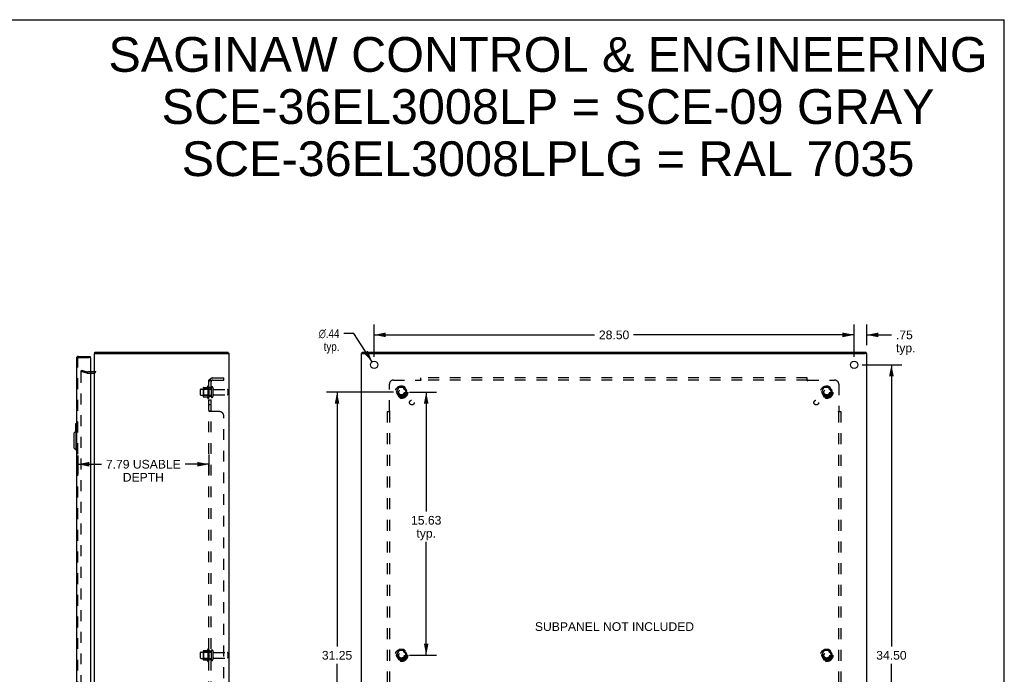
# Model space of a CAD drawing. Header units: inches. Extents: x 0 to 117, y 0 to 76.
# Tile 5 of 5: x 58 to 117, y 37 to 76. Entities that reach past the tile are written whole.
import ezdxf

# ---------------------------------------------------------------- set-up
doc = ezdxf.new("R2010")
doc.units = ezdxf.units.IN
doc.header["$LTSCALE"] = 6.431217
doc.header["$MEASUREMENT"] = 0
doc.linetypes.add('HIDDEN', pattern=[0.2, 0.1, -0.1])
doc.layers.get('0').update_dxf_attribs({"linetype": 'CONTINUOUS'})
for name, color, linetype in [('DEFAULT_2', 8, 'HIDDEN'), ('DIMENSIONS', 7, 'CONTINUOUS'), ('DOOR_ASSEMBLY', 7, 'CONTINUOUS'), ('SUBPANEL', 7, 'CONTINUOUS')]:
    doc.layers.add(name, color=color, linetype=linetype)
doc.styles.get("Standard").update_dxf_attribs({"font": 'arial.ttf'})
doc.styles.add('TEXTSTYLE_1', font='gdt', dxfattribs={"width": 0.8})
doc.dimstyles.new('DIMSTYLE_1', dxfattribs={"dimtxt": 0.515873, "dimasz": 0.687831, "dimexe": 0.09, "dimexo": 0.07, "dimgap": 0.0375, "dimtad": 0, "dimtih": 1, "dimtoh": 1, "dimzin": 4, "dimdsep": 46, "dimtxsty": 'Standard', "dimblk": '_FILLED', "dimblk1": '_FILLED', "dimblk2": '_FILLED', "dimcen": 0.09, "dimadec": 3, "dimazin": 1, "dimtfac": 1, "dimtdec": 3, "dimtofl": 0, "dimtmove": 0, "dimatfit": 3, "dimldrblk": '_FILLED', "dimfxl": 0, "dimtolj": 1, "dimtzin": 4, "dimarcsym": 0})
doc.dimstyles.new('DIMSTYLE_2', dxfattribs={"dimtxt": 0.515873, "dimasz": 0.687831, "dimexe": 0.09, "dimexo": 0.07, "dimgap": 0.09, "dimtad": 0, "dimtih": 1, "dimtoh": 1, "dimzin": 4, "dimdsep": 46, "dimtxsty": 'Standard', "dimblk": '_FILLED', "dimblk1": '_FILLED', "dimblk2": '_FILLED', "dimcen": 0.09, "dimadec": 3, "dimazin": 1, "dimtfac": 1, "dimtdec": 3, "dimtofl": 0, "dimtmove": 0, "dimatfit": 1, "dimldrblk": '_FILLED', "dimfxl": 0, "dimtolj": 1, "dimtzin": 4, "dimarcsym": 0})

# ---------------------------------------------------------------- blocks, each defined once
blk = doc.blocks.new('_FILLED')
at = {"color": 0, "linetype": 'ByBlock'}
blk.add_solid([(0, 0), (-1, 0.2), (-1, -0.2)], dxfattribs=at)
blk = doc.blocks.new('*D6')
at = {"layer": 'DIMENSIONS', "color": 2, "linetype": 'Continuous'}
for p, q in [((61.911, 49.79), (61.911, 48.645)), ((69.704, 49.845), (69.704, 48.645)), ((61.911, 49.264), (63.33, 49.264)), ((69.704, 49.264), (68.285, 49.264))]:
    blk.add_line(p, q, dxfattribs=at)
at = {"layer": 'DIMENSIONS', "color": 2, "linetype": 'Continuous', "xscale": 0.6878306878, "yscale": 0.6878306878, "zscale": 0.6878306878, "rotation": 180}
blk.add_blockref('_FILLED', (61.911, 49.264), dxfattribs=at)
at = {"layer": 'DIMENSIONS', "color": 2, "linetype": 'Continuous', "xscale": 0.6878306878, "yscale": 0.6878306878, "zscale": 0.6878306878}
blk.add_blockref('_FILLED', (69.704, 49.264), dxfattribs=at)
at = {"layer": 'DIMENSIONS', "color": 2, "linetype": 'Continuous', "insert": (65.808, 49.522), "char_height": 0.51587, "width": 4.43958, "attachment_point": 2, "line_spacing_factor": 0.9}
blk.add_mtext('7.79 USABLE\\PDEPTH', dxfattribs=at)
blk = doc.blocks.new('*D7')
at = {"layer": 'DIMENSIONS', "color": 2, "linetype": 'Continuous'}
for p, q in [((108.011, 55.65), (108.011, 57.564)), ((108.761, 56.325), (108.761, 57.564)), ((108.011, 56.945), (106.635, 56.945)), ((108.761, 56.945), (110.238, 56.945))]:
    blk.add_line(p, q, dxfattribs=at)
at = {"layer": 'DIMENSIONS', "color": 2, "linetype": 'Continuous', "xscale": 0.6878306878, "yscale": 0.6878306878, "zscale": 0.6878306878}
blk.add_blockref('_FILLED', (108.011, 56.945), dxfattribs=at)
at = {"layer": 'DIMENSIONS', "color": 2, "linetype": 'Continuous', "xscale": 0.6878306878, "yscale": 0.6878306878, "zscale": 0.6878306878, "rotation": 180}
blk.add_blockref('_FILLED', (108.761, 56.945), dxfattribs=at)
at = {"layer": 'DIMENSIONS', "color": 2, "linetype": 'Continuous', "insert": (110.496, 57.203), "char_height": 0.5159, "width": 1.16023, "attachment_point": 1, "line_spacing_factor": 0.9}
blk.add_mtext('.75\\Ptyp.', dxfattribs=at)
blk = doc.blocks.new('*D9')
at = {"layer": 'DIMENSIONS', "color": 2, "linetype": 'Continuous'}
for p, q in [((79.511, 55.65), (79.511, 57.564)), ((108.011, 55.65), (108.011, 57.564)), ((79.511, 56.945), (92.602, 56.945)), ((108.011, 56.945), (94.92, 56.945))]:
    blk.add_line(p, q, dxfattribs=at)
at = {"layer": 'DIMENSIONS', "color": 2, "linetype": 'Continuous', "xscale": 0.6878306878, "yscale": 0.6878306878, "zscale": 0.6878306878, "rotation": 180}
blk.add_blockref('_FILLED', (79.511, 56.945), dxfattribs=at)
at = {"layer": 'DIMENSIONS', "color": 2, "linetype": 'Continuous', "xscale": 0.6878306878, "yscale": 0.6878306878, "zscale": 0.6878306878}
blk.add_blockref('_FILLED', (108.011, 56.945), dxfattribs=at)
at = {"layer": 'DIMENSIONS', "color": 2, "linetype": 'Continuous', "insert": (93.761, 57.203), "char_height": 0.5159, "width": 1.80268, "attachment_point": 2, "line_spacing_factor": 0.9}
blk.add_mtext('28.50', dxfattribs=at)
blk = doc.blocks.new('*D10')
at = {"layer": 'DIMENSIONS', "color": 2, "linetype": 'Continuous'}
for p, q in [((108.493, 55.168), (110.848, 55.168)), ((110.229, 55.168), (110.229, 38.434)), ((110.229, 20.668), (110.229, 37.403)), ((108.493, 20.668), (110.848, 20.668))]:
    blk.add_line(p, q, dxfattribs=at)
at = {"layer": 'DIMENSIONS', "color": 2, "linetype": 'Continuous', "xscale": 0.6878306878, "yscale": 0.6878306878, "zscale": 0.6878306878}
for p, rotation in [((110.229, 55.168), 90), ((110.229, 20.668), 270)]:
    blk.add_blockref('_FILLED', p, dxfattribs=dict(at, rotation=rotation))
at = {"layer": 'DIMENSIONS', "color": 2, "linetype": 'Continuous', "insert": (110.229, 38.176), "char_height": 0.5159, "width": 1.80268, "attachment_point": 2, "line_spacing_factor": 0.9}
blk.add_mtext('34.50', dxfattribs=at)
blk = doc.blocks.new('*D11')
at = {"layer": 'DIMENSIONS', "color": 2, "linetype": 'Continuous'}
for p, q in [((78.309, 57.026), (77.707, 57.026)), ((79.392, 55.352), (78.309, 57.026))]:
    blk.add_line(p, q, dxfattribs=at)
at = {"layer": 'DIMENSIONS', "color": 2, "linetype": 'Continuous', "xscale": 0.6878306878, "yscale": 0.6878306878, "zscale": 0.6878306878, "rotation": 302.9103825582}
blk.add_blockref('_FILLED', (79.392, 55.352), dxfattribs=at)
at = {"layer": 'DIMENSIONS', "color": 2, "linetype": 'Continuous', "insert": (77.449, 57.283), "char_height": 0.51587, "width": 1.68889, "attachment_point": 3, "line_spacing_factor": 0.9, "style": 'TEXTSTYLE_1'}
blk.add_mtext('{\\fgdt;n}\\fArial;.44\\Ptyp.', dxfattribs=at)
blk = doc.blocks.new('*D12')
at = {"layer": 'DIMENSIONS', "color": 2, "linetype": 'Continuous'}
for p, q in [((81.618, 53.543), (83.223, 53.543)), ((82.604, 53.543), (82.604, 46.452)), ((82.604, 37.918), (82.604, 44.647)), ((81.618, 37.918), (83.223, 37.918))]:
    blk.add_line(p, q, dxfattribs=at)
at = {"layer": 'DIMENSIONS', "color": 2, "linetype": 'Continuous', "xscale": 0.6878306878, "yscale": 0.6878306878, "zscale": 0.6878306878}
for p, rotation in [((82.604, 53.543), 90), ((82.604, 37.918), 270)]:
    blk.add_blockref('_FILLED', p, dxfattribs=dict(at, rotation=rotation))
at = {"layer": 'DIMENSIONS', "color": 2, "linetype": 'Continuous', "insert": (82.604, 46.194), "char_height": 0.5159, "width": 1.80268, "attachment_point": 2, "line_spacing_factor": 0.9}
blk.add_mtext('15.63\\Ptyp.', dxfattribs=at)
blk = doc.blocks.new('*D13')
at = {"layer": 'DIMENSIONS', "color": 2, "linetype": 'Continuous'}
for p, q in [((80.655, 53.543), (76.69, 53.543)), ((77.309, 53.543), (77.309, 38.434)), ((77.309, 22.293), (77.309, 37.403)), ((80.655, 22.293), (76.69, 22.293))]:
    blk.add_line(p, q, dxfattribs=at)
at = {"layer": 'DIMENSIONS', "color": 2, "linetype": 'Continuous', "xscale": 0.6878306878, "yscale": 0.6878306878, "zscale": 0.6878306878}
for p, rotation in [((77.309, 53.543), 90), ((77.309, 22.293), 270)]:
    blk.add_blockref('_FILLED', p, dxfattribs=dict(at, rotation=rotation))
at = {"layer": 'DIMENSIONS', "color": 2, "linetype": 'Continuous', "insert": (77.309, 38.176), "char_height": 0.5159, "width": 1.80268, "attachment_point": 2, "line_spacing_factor": 0.9}
blk.add_mtext('31.25', dxfattribs=at)

msp = doc.modelspace()

# ---------------------------------------------------------------- linework, layer by layer
at = {"color": 7, "linetype": 'Continuous'}
for p, q in [((0, 75.661), (116.931, 75.661)), ((116.931, 0), (116.931, 75.661)), ((62.904, 55.843), (63.016, 55.843)), ((62.927, 55.843), (62.927, 55.918)), ((70.902, 55.843), (70.802, 55.843)), ((70.851, 55.843), (70.851, 55.918)), ((78.764, 55.843), (78.869, 55.843)), ((78.794, 55.843), (78.794, 55.918)), ((108.759, 55.843), (108.658, 55.843)), ((108.728, 55.843), (108.728, 55.918))]:
    msp.add_line(p, q, dxfattribs=at)
at = {"color": 3, "linetype": 'Continuous'}
for p, q in [((62.904, 19.993), (62.904, 55.843)), ((62.927, 55.918), (70.851, 55.918)), ((63.016, 55.843), (70.794, 55.843)), ((70.902, 55.843), (70.904, 55.843)), ((70.904, 19.993), (70.904, 55.843)), ((78.761, 19.993), (78.761, 55.843)), ((78.761, 55.843), (78.764, 55.843)), ((78.794, 55.918), (108.728, 55.918)), ((78.871, 55.843), (108.651, 55.843)), ((108.759, 55.843), (108.761, 55.843)), ((108.761, 19.993), (108.761, 55.843)), ((62.862, 54.743), (62.661, 54.743))]:
    msp.add_line(p, q, dxfattribs=at)
for points in [[(70.794, 55.843), (70.803, 55.842), (70.811, 55.84), (70.82, 55.839), (70.828, 55.838), (70.836, 55.837), (70.844, 55.836), (70.851, 55.836), (70.858, 55.835), (70.864, 55.835)], [(70.864, 55.835), (70.87, 55.835), (70.876, 55.836), (70.881, 55.836), (70.886, 55.837), (70.89, 55.838), (70.894, 55.839), (70.897, 55.84), (70.9, 55.842), (70.902, 55.843)]]:
    msp.add_lwpolyline(points, dxfattribs=at)
at = {"color": 7, "linetype": 'Continuous'}
msp.add_lwpolyline([(70.824, 55.838), (70.824, 55.838), (70.826, 55.84), (70.827, 55.841), (70.828, 55.843)], dxfattribs=at)
at = {"color": 3, "linetype": 'Continuous'}
for centre in [(79.511, 55.168), (108.011, 55.168)]:
    msp.add_circle(centre, 0.219, dxfattribs=at)
for centre, radius, start, end in [((63.021, 55.801), 0.117, 143.4827, 158.95785), ((62.862, 54.785), 0.042, 270, 360)]:
    msp.add_arc(centre, radius, start, end, dxfattribs=at)
at = {"layer": 'DEFAULT_2', "color": 8, "linetype": 'HIDDEN'}
for p, q in [((62.111, 54.848), (62.091, 54.775)), ((62.478, 54.672), (62.091, 54.775)), ((62.092, 54.748), (62.091, 54.746)), ((62.091, 54.746), (62.091, 21.091)), ((62.111, 54.766), (62.11, 54.766)), ((62.111, 54.848), (62.497, 54.744)), ((62.661, 54.743), (62.503, 54.743)), ((62.503, 54.668), (62.862, 54.668)), ((69.368, 53.799), (69.368, 53.288)), ((69.379, 53.821), (69.606, 53.821)), ((69.634, 53.899), (69.634, 53.188)), ((69.704, 53.878), (69.704, 53.209)), ((69.829, 53.801), (69.829, 53.286)), ((69.939, 53.801), (69.939, 53.286)), ((80.973, 53.816), (80.819, 53.548)), ((81.29, 53.821), (80.982, 53.821)), ((81.454, 53.548), (81.299, 53.816)), ((106.223, 53.816), (106.069, 53.548)), ((106.54, 53.821), (106.232, 53.821)), ((106.704, 53.548), (106.549, 53.816)), ((69.204, 53.386), (69.204, 53.701)), ((69.234, 53.731), (69.829, 53.731)), ((69.234, 53.356), (69.829, 53.356)), ((69.388, 53.727), (69.368, 53.747)), ((69.388, 53.36), (69.368, 53.34)), ((69.379, 53.266), (69.606, 53.266)), ((69.388, 53.727), (69.388, 53.36)), ((69.684, 53.727), (69.388, 53.727)), ((69.684, 53.36), (69.388, 53.36)), ((69.684, 53.727), (69.704, 53.747)), ((69.684, 53.727), (69.684, 53.36)), ((69.684, 53.36), (69.704, 53.34)), ((70.002, 53.708), (70.799, 53.708)), ((70.002, 53.378), (70.799, 53.378)), ((70.829, 53.678), (70.829, 53.408)), ((80.819, 53.538), (80.973, 53.271)), ((81.29, 53.266), (80.982, 53.266)), ((81.299, 53.271), (81.454, 53.538)), ((106.069, 53.538), (106.223, 53.271)), ((106.54, 53.266), (106.232, 53.266)), ((106.549, 53.271), (106.704, 53.538)), ((69.204, 37.761), (69.204, 38.076)), ((69.234, 38.106), (69.829, 38.106)), ((69.368, 38.174), (69.368, 37.663)), ((69.388, 38.102), (69.368, 38.122)), ((69.379, 38.196), (69.606, 38.196)), ((69.684, 38.102), (69.388, 38.102)), ((69.388, 38.102), (69.388, 37.735)), ((69.634, 38.274), (69.634, 37.563)), ((69.684, 38.102), (69.704, 38.122)), ((69.684, 38.102), (69.684, 37.735)), ((69.704, 38.253), (69.704, 37.584)), ((69.829, 38.176), (69.829, 37.661)), ((69.939, 38.176), (69.939, 37.661)), ((70.002, 38.083), (70.799, 38.083)), ((70.829, 38.053), (70.829, 37.783)), ((80.973, 38.191), (80.819, 37.923)), ((81.29, 38.196), (80.982, 38.196)), ((81.454, 37.923), (81.299, 38.191)), ((106.223, 38.191), (106.069, 37.923)), ((106.54, 38.196), (106.232, 38.196)), ((106.704, 37.923), (106.549, 38.191)), ((69.234, 37.731), (69.829, 37.731)), ((69.388, 37.735), (69.368, 37.715)), ((69.379, 37.641), (69.606, 37.641)), ((69.684, 37.735), (69.388, 37.735)), ((69.684, 37.735), (69.704, 37.715)), ((70.002, 37.753), (70.799, 37.753)), ((80.819, 37.913), (80.973, 37.646)), ((81.29, 37.641), (80.982, 37.641)), ((81.299, 37.646), (81.454, 37.913)), ((106.069, 37.913), (106.223, 37.646)), ((106.54, 37.641), (106.232, 37.641)), ((106.549, 37.646), (106.704, 37.913))]:
    msp.add_line(p, q, dxfattribs=at)
for points in [[(62.11, 54.766), (62.108, 54.765), (62.106, 54.765), (62.104, 54.764), (62.102, 54.764), (62.101, 54.763), (62.099, 54.761), (62.097, 54.76), (62.096, 54.759), (62.095, 54.757), (62.094, 54.755), (62.093, 54.754), (62.092, 54.752), (62.092, 54.75), (62.092, 54.748)], [(62.116, 54.765), (62.114, 54.765), (62.112, 54.766), (62.111, 54.766)]]:
    msp.add_lwpolyline(points, dxfattribs=at)
for centre, radius in [((81.136, 53.543), 0.372), ((81.136, 53.543), 0.356), ((81.136, 53.543), 0.312), ((106.386, 53.543), 0.372), ((106.386, 53.543), 0.356), ((106.386, 53.543), 0.312), ((81.136, 53.543), 0.204), ((81.136, 53.543), 0.188), ((81.136, 53.543), 0.183), ((81.136, 53.543), 0.165), ((106.386, 53.543), 0.204), ((106.386, 53.543), 0.188), ((106.386, 53.543), 0.183), ((106.386, 53.543), 0.165), ((81.136, 37.918), 0.372), ((81.136, 37.918), 0.356), ((81.136, 37.918), 0.312), ((81.136, 37.918), 0.204), ((81.136, 37.918), 0.188), ((81.136, 37.918), 0.183), ((81.136, 37.918), 0.165), ((106.386, 37.918), 0.372), ((106.386, 37.918), 0.356), ((106.386, 37.918), 0.312), ((106.386, 37.918), 0.204), ((106.386, 37.918), 0.188), ((106.386, 37.918), 0.183), ((106.386, 37.918), 0.165)]:
    msp.add_circle(centre, radius, dxfattribs=at)
for centre, radius, start, end in [((62.503, 54.768), 0.1, 255, 270), ((62.503, 54.768), 0.025, 255, 270), ((62.862, 54.785), 0.117, 270, 360), ((69.509, 53.799), 0.141, 174.79195, 180), ((69.379, 53.811), 0.01, 90, 174.80617), ((69.588, 53.831), 0.01, 270, 336.03207), ((70.234, 53.543), 0.698, 149.33687, 156.03207), ((69.666, 53.878), 0.0384, 0, 145.55034), ((69.884, 53.801), 0.055, 0, 180), ((80.982, 53.811), 0.01, 90.01235, 149.98915), ((81.29, 53.811), 0.01, 30.01204, 89.98872), ((106.232, 53.811), 0.01, 90.01235, 149.98915), ((106.54, 53.811), 0.01, 30.01204, 89.98872), ((69.234, 53.701), 0.03, 90, 180), ((69.234, 53.386), 0.03, 180, 270), ((69.509, 53.288), 0.141, 180, 185.20805), ((69.379, 53.276), 0.01, 185.19383, 270), ((69.588, 53.256), 0.01, 23.96793, 90), ((70.234, 53.543), 0.698, 203.96793, 210.66313), ((69.666, 53.209), 0.0384, 214.44966, 360), ((69.884, 53.286), 0.055, 180, 360), ((70.002, 53.771), 0.0625, 180, 270), ((70.002, 53.316), 0.0625, 90, 180), ((70.799, 53.678), 0.03, 0, 90), ((70.799, 53.408), 0.03, 270, 360), ((80.827, 53.543), 0.01, 150.01268, 209.98829), ((80.982, 53.276), 0.01, 210.01204, 269.98872), ((81.29, 53.276), 0.01, 270.01235, 329.98915), ((81.445, 53.543), 0.01, 330.01268, 29.98829), ((106.077, 53.543), 0.01, 150.01268, 209.98829), ((106.232, 53.276), 0.01, 210.01204, 269.98872), ((106.54, 53.276), 0.01, 270.01235, 329.98915), ((106.695, 53.543), 0.01, 330.01268, 29.98829), ((69.234, 38.076), 0.03, 90, 180), ((69.509, 38.174), 0.141, 174.79195, 180), ((69.379, 38.186), 0.01, 90, 174.80617), ((69.588, 38.206), 0.01, 270, 336.03207), ((70.234, 37.918), 0.698, 149.33687, 156.03207), ((69.666, 38.253), 0.0384, 0, 145.55034), ((69.884, 38.176), 0.055, 0, 180), ((70.002, 38.146), 0.0625, 180, 270), ((70.799, 38.053), 0.03, 0, 90), ((80.982, 38.186), 0.01, 90.01235, 149.98915), ((81.29, 38.186), 0.01, 30.01204, 89.98872), ((106.232, 38.186), 0.01, 90.01235, 149.98915), ((106.54, 38.186), 0.01, 30.01204, 89.98872), ((69.234, 37.761), 0.03, 180, 270), ((69.509, 37.663), 0.141, 180, 185.20805), ((69.379, 37.651), 0.01, 185.19383, 270), ((69.588, 37.631), 0.01, 23.96793, 90), ((70.234, 37.918), 0.698, 203.96793, 210.66313), ((69.666, 37.584), 0.0384, 214.44966, 360), ((69.884, 37.661), 0.055, 180, 360), ((70.002, 37.691), 0.0625, 90, 180), ((70.799, 37.783), 0.03, 270, 360), ((80.827, 37.918), 0.01, 150.01268, 209.98829), ((80.982, 37.651), 0.01, 210.01204, 269.98872), ((81.29, 37.651), 0.01, 270.01235, 329.98915), ((81.445, 37.918), 0.01, 330.01268, 29.98829), ((106.077, 37.918), 0.01, 150.01268, 209.98829), ((106.232, 37.651), 0.01, 210.01204, 269.98872), ((106.54, 37.651), 0.01, 270.01235, 329.98915), ((106.695, 37.918), 0.01, 330.01268, 29.98829)]:
    msp.add_arc(centre, radius, start, end, dxfattribs=at)
at = {"layer": 'DOOR_ASSEMBLY', "color": 3, "linetype": 'Continuous'}
for p, q in [((61.836, 55.551), (61.836, 20.285)), ((61.953, 55.668), (62.661, 55.668)), ((62.661, 55.578), (62.661, 20.258))]:
    msp.add_line(p, q, dxfattribs=at)
at = {"layer": 'DOOR_ASSEMBLY', "color": 8, "linetype": 'HIDDEN'}
for p, q in [((61.911, 20.285), (61.911, 55.551)), ((61.953, 55.593), (62.646, 55.593))]:
    msp.add_line(p, q, dxfattribs=at)
at = {"layer": 'DOOR_ASSEMBLY', "color": 7, "linetype": 'Continuous'}
for p, q in [((62.661, 55.593), (62.646, 55.593)), ((62.661, 55.593), (62.661, 55.668)), ((61.776, 51.653), (61.776, 51.199)), ((61.791, 51.668), (61.836, 51.668)), ((61.823, 51.568), (61.823, 51.22)), ((61.679, 51.101), (61.797, 51.22)), ((61.679, 51.101), (61.679, 50.235)), ((61.797, 51.22), (61.797, 50.117)), ((61.797, 51.22), (61.836, 51.22)), ((61.679, 50.235), (61.797, 50.117)), ((61.797, 50.117), (61.836, 50.117))]:
    msp.add_line(p, q, dxfattribs=at)
msp.add_lwpolyline([(61.821, 51.605), (61.822, 51.599), (61.822, 51.593), (61.822, 51.587), (61.823, 51.581), (61.823, 51.575), (61.823, 51.568)], dxfattribs=at)
at = {"layer": 'DOOR_ASSEMBLY', "color": 3, "linetype": 'Continuous'}
for centre, radius, start, end in [((61.953, 55.551), 0.117, 90, 180), ((62.646, 55.578), 0.015, 0, 90)]:
    msp.add_arc(centre, radius, start, end, dxfattribs=at)
at = {"layer": 'DOOR_ASSEMBLY', "color": 8, "linetype": 'HIDDEN'}
msp.add_arc((61.953, 55.551), 0.042, 90, 180, dxfattribs=at)
at = {"layer": 'DOOR_ASSEMBLY', "color": 7, "linetype": 'Continuous'}
for centre, start, end in [((61.791, 51.653), 90, 180), ((61.821, 51.653), 0, 90)]:
    msp.add_arc(centre, 0.015, start, end, dxfattribs=at)
at = {"layer": 'SUBPANEL', "color": 8, "linetype": 'HIDDEN'}
for p, q in [((69.941, 54.387), (70.579, 54.387)), ((70.579, 54.262), (70.579, 54.387)), ((82.292, 54.221), (82.292, 54.387)), ((105.23, 54.387), (82.292, 54.387)), ((105.23, 54.221), (105.23, 54.387)), ((69.704, 21.575), (69.704, 54.262)), ((69.829, 54.262), (69.704, 54.262)), ((69.829, 53.793), (69.704, 53.793)), ((69.758, 54.301), (69.855, 54.221)), ((69.783, 54.26), (69.785, 54.259)), ((69.785, 54.259), (69.786, 54.259)), ((69.786, 54.259), (69.788, 54.258)), ((69.788, 54.258), (69.789, 54.258)), ((69.789, 54.258), (69.79, 54.258)), ((69.79, 54.258), (69.792, 54.257)), ((69.792, 54.257), (69.793, 54.257)), ((69.793, 54.257), (69.795, 54.256)), ((69.795, 54.256), (69.797, 54.256)), ((69.797, 54.256), (69.798, 54.255)), ((69.798, 54.255), (69.8, 54.255)), ((69.829, 21.575), (69.829, 54.262)), ((69.83, 54.242), (69.829, 54.242)), ((69.941, 54.262), (70.579, 54.262)), ((80.417, 52.422), (80.417, 54.012)), ((80.667, 54.262), (82.257, 54.262)), ((82.271, 54.276), (82.267, 54.273)), ((82.275, 54.281), (82.271, 54.276)), ((105.23, 54.262), (82.292, 54.262)), ((105.265, 54.262), (106.855, 54.262)), ((107.105, 54.012), (107.105, 52.422)), ((69.829, 53.293), (69.704, 53.293)), ((69.829, 53.065), (69.704, 53.065)), ((69.829, 52.784), (69.704, 52.784)), ((69.829, 52.422), (69.704, 52.422)), ((69.707, 52.415), (69.706, 52.417)), ((69.71, 52.412), (69.708, 52.414)), ((69.736, 52.398), (69.73, 52.401)), ((69.752, 52.391), (69.749, 52.393)), ((70.329, 52.387), (69.758, 52.387)), ((69.829, 52.421), (69.829, 52.422)), ((69.85, 52.402), (69.848, 52.403)), ((69.854, 52.397), (69.853, 52.398)), ((69.855, 52.394), (69.854, 52.395)), ((69.855, 52.391), (69.855, 52.393)), ((70.579, 23.7), (70.579, 52.137)), ((80.292, 52.387), (80.292, 23.45)), ((80.292, 52.387), (80.458, 52.387)), ((80.417, 52.387), (80.417, 23.45)), ((107.064, 52.387), (107.23, 52.387)), ((107.105, 23.45), (107.105, 52.387)), ((107.119, 52.409), (107.116, 52.412)), ((107.123, 52.404), (107.119, 52.409)), ((107.23, 52.387), (107.23, 23.45)), ((69.829, 38.168), (69.704, 38.168)), ((69.829, 37.668), (69.704, 37.668))]:
    msp.add_line(p, q, dxfattribs=at)
for points in [[(69.726, 54.282), (69.723, 54.281), (69.72, 54.279), (69.718, 54.278), (69.715, 54.276), (69.712, 54.275), (69.71, 54.273), (69.708, 54.271), (69.707, 54.27), (69.706, 54.268), (69.705, 54.266), (69.704, 54.265), (69.704, 54.263), (69.704, 54.262)], [(69.758, 54.301), (69.756, 54.299), (69.754, 54.297), (69.752, 54.295), (69.749, 54.293), (69.746, 54.291), (69.743, 54.29), (69.74, 54.288), (69.736, 54.287), (69.733, 54.285), (69.726, 54.282)], [(69.772, 54.262), (69.772, 54.262), (69.772, 54.262), (69.771, 54.262), (69.771, 54.262), (69.77, 54.262), (69.77, 54.262), (69.77, 54.262), (69.769, 54.262), (69.769, 54.262), (69.769, 54.262)], [(69.769, 54.262), (69.769, 54.262), (69.769, 54.262), (69.77, 54.262), (69.77, 54.262), (69.77, 54.262), (69.771, 54.262), (69.771, 54.262), (69.771, 54.262), (69.772, 54.262), (69.772, 54.262), (69.773, 54.262), (69.773, 54.262), (69.774, 54.262), (69.774, 54.262), (69.775, 54.261), (69.775, 54.261), (69.776, 54.261), (69.776, 54.261), (69.777, 54.261), (69.778, 54.261), (69.778, 54.261), (69.779, 54.261), (69.779, 54.26), (69.78, 54.26), (69.781, 54.26), (69.781, 54.26)], [(69.781, 54.26), (69.783, 54.26), (69.783, 54.26)], [(69.8, 54.255), (69.801, 54.254), (69.802, 54.254), (69.803, 54.253), (69.804, 54.253), (69.805, 54.253), (69.806, 54.252), (69.807, 54.252), (69.808, 54.252), (69.809, 54.251), (69.809, 54.251), (69.81, 54.251), (69.811, 54.25), (69.812, 54.25), (69.813, 54.249), (69.814, 54.249), (69.815, 54.249), (69.816, 54.248), (69.816, 54.248), (69.817, 54.248), (69.818, 54.247), (69.819, 54.247), (69.819, 54.247), (69.82, 54.246), (69.821, 54.246), (69.822, 54.246), (69.822, 54.245), (69.823, 54.245), (69.824, 54.244), (69.824, 54.244), (69.825, 54.244), (69.826, 54.243), (69.826, 54.243), (69.827, 54.243), (69.828, 54.242), (69.828, 54.242), (69.829, 54.242), (69.829, 54.241), (69.83, 54.241), (69.83, 54.241), (69.831, 54.241), (69.831, 54.24), (69.832, 54.24), (69.832, 54.24), (69.832, 54.24), (69.833, 54.239), (69.833, 54.239)], [(69.844, 54.238), (69.842, 54.24), (69.841, 54.242), (69.839, 54.244), (69.837, 54.246), (69.836, 54.248), (69.834, 54.25), (69.833, 54.252), (69.832, 54.254), (69.831, 54.256), (69.83, 54.258), (69.829, 54.259), (69.829, 54.261), (69.829, 54.262)], [(69.833, 54.239), (69.833, 54.239), (69.833, 54.239), (69.833, 54.239), (69.832, 54.24), (69.832, 54.24), (69.832, 54.24), (69.831, 54.24), (69.831, 54.241), (69.831, 54.241), (69.83, 54.241), (69.83, 54.242)], [(69.833, 54.239), (69.833, 54.239), (69.833, 54.239)], [(69.855, 54.221), (69.855, 54.222), (69.855, 54.222), (69.855, 54.223), (69.855, 54.224), (69.855, 54.225), (69.854, 54.226), (69.854, 54.227), (69.853, 54.228), (69.852, 54.229), (69.851, 54.23), (69.85, 54.232), (69.848, 54.233), (69.847, 54.235), (69.844, 54.238)], [(82.267, 54.273), (82.266, 54.271), (82.264, 54.27), (82.262, 54.268), (82.261, 54.266), (82.259, 54.265), (82.258, 54.263), (82.257, 54.262)], [(82.267, 54.248), (82.266, 54.25), (82.264, 54.252), (82.263, 54.254), (82.262, 54.256), (82.261, 54.258), (82.259, 54.259), (82.258, 54.261), (82.257, 54.262)], [(82.292, 54.221), (82.291, 54.222), (82.289, 54.222), (82.288, 54.223), (82.287, 54.224), (82.285, 54.225), (82.284, 54.226), (82.283, 54.227), (82.281, 54.228), (82.28, 54.229), (82.279, 54.23), (82.277, 54.232), (82.276, 54.233), (82.275, 54.235), (82.274, 54.236), (82.273, 54.238), (82.272, 54.24), (82.27, 54.242), (82.269, 54.244), (82.267, 54.248)], [(82.292, 54.301), (82.291, 54.299), (82.289, 54.297), (82.288, 54.295), (82.287, 54.293), (82.285, 54.291), (82.284, 54.29), (82.282, 54.288), (82.281, 54.287), (82.28, 54.285), (82.278, 54.284), (82.277, 54.282), (82.275, 54.281)], [(105.23, 54.301), (105.231, 54.299), (105.233, 54.297), (105.234, 54.295), (105.235, 54.293), (105.237, 54.291), (105.238, 54.29), (105.24, 54.288), (105.241, 54.287), (105.243, 54.285), (105.244, 54.284), (105.245, 54.282), (105.247, 54.281), (105.253, 54.275)], [(105.23, 54.221), (105.231, 54.222), (105.233, 54.222), (105.234, 54.223), (105.236, 54.224), (105.237, 54.225), (105.238, 54.226), (105.239, 54.227), (105.241, 54.228), (105.242, 54.229), (105.243, 54.23), (105.245, 54.232), (105.246, 54.233), (105.247, 54.235), (105.248, 54.236), (105.249, 54.238), (105.25, 54.24), (105.252, 54.242), (105.253, 54.244)], [(105.253, 54.275), (105.255, 54.273), (105.256, 54.271), (105.258, 54.27), (105.26, 54.268), (105.261, 54.266), (105.263, 54.265), (105.264, 54.263), (105.265, 54.262)], [(105.253, 54.244), (105.255, 54.248), (105.256, 54.25), (105.258, 54.252), (105.259, 54.254), (105.26, 54.256), (105.262, 54.258), (105.263, 54.259), (105.264, 54.261), (105.265, 54.262)], [(69.704, 52.42), (69.704, 52.421), (69.704, 52.422)], [(69.718, 52.407), (69.715, 52.409), (69.712, 52.41), (69.71, 52.412), (69.708, 52.414), (69.707, 52.415), (69.706, 52.417), (69.705, 52.419), (69.704, 52.42), (69.704, 52.421), (69.704, 52.422)], [(69.723, 52.404), (69.72, 52.406), (69.718, 52.407), (69.715, 52.409), (69.712, 52.41)], [(69.73, 52.401), (69.726, 52.403), (69.723, 52.404)], [(69.746, 52.394), (69.743, 52.396), (69.74, 52.397), (69.736, 52.398)], [(69.758, 52.387), (69.756, 52.389), (69.754, 52.39), (69.752, 52.391), (69.749, 52.393), (69.746, 52.394)], [(69.758, 52.387), (69.756, 52.389), (69.754, 52.39)], [(69.837, 52.411), (69.836, 52.413), (69.834, 52.414), (69.833, 52.415), (69.832, 52.416), (69.831, 52.418), (69.83, 52.419), (69.829, 52.42), (69.829, 52.421), (69.829, 52.422)], [(69.842, 52.408), (69.839, 52.41), (69.837, 52.411), (69.836, 52.413), (69.834, 52.414), (69.833, 52.415), (69.832, 52.416)], [(69.847, 52.404), (69.846, 52.405), (69.844, 52.407), (69.842, 52.408)], [(69.855, 52.387), (69.855, 52.389), (69.855, 52.39), (69.855, 52.391), (69.855, 52.393), (69.855, 52.394), (69.854, 52.395), (69.854, 52.397), (69.853, 52.398), (69.852, 52.399), (69.851, 52.401), (69.85, 52.402), (69.848, 52.403), (69.847, 52.404), (69.846, 52.405)], [(69.855, 52.387), (69.855, 52.389), (69.855, 52.39)], [(80.379, 52.387), (80.381, 52.389), (80.383, 52.39), (80.384, 52.391), (80.386, 52.393), (80.388, 52.394), (80.39, 52.396), (80.391, 52.397), (80.393, 52.398), (80.394, 52.4), (80.396, 52.401), (80.397, 52.403), (80.399, 52.404), (80.405, 52.41)], [(80.405, 52.41), (80.406, 52.412), (80.408, 52.414), (80.41, 52.415), (80.411, 52.417), (80.413, 52.419), (80.415, 52.42), (80.416, 52.421), (80.417, 52.422)], [(80.436, 52.41), (80.432, 52.413), (80.429, 52.414), (80.427, 52.415), (80.425, 52.416), (80.424, 52.418), (80.422, 52.419), (80.42, 52.42), (80.419, 52.421), (80.417, 52.422)], [(80.458, 52.387), (80.458, 52.389), (80.457, 52.39), (80.456, 52.391), (80.456, 52.393), (80.455, 52.394), (80.454, 52.395), (80.453, 52.397), (80.452, 52.398), (80.45, 52.399), (80.449, 52.401), (80.448, 52.402), (80.446, 52.403), (80.445, 52.404), (80.443, 52.405), (80.441, 52.407), (80.439, 52.408), (80.438, 52.409), (80.436, 52.41)], [(107.064, 52.387), (107.064, 52.389), (107.065, 52.39), (107.066, 52.391), (107.067, 52.393), (107.067, 52.394), (107.068, 52.395), (107.069, 52.397), (107.07, 52.398), (107.072, 52.399), (107.073, 52.401), (107.074, 52.402), (107.076, 52.403), (107.077, 52.404), (107.079, 52.405), (107.081, 52.407), (107.083, 52.408), (107.085, 52.409), (107.086, 52.41), (107.091, 52.413)], [(107.091, 52.413), (107.093, 52.414), (107.095, 52.415), (107.097, 52.416), (107.099, 52.418), (107.1, 52.419), (107.102, 52.42), (107.103, 52.421), (107.105, 52.422)], [(107.116, 52.412), (107.114, 52.414), (107.112, 52.415), (107.111, 52.417), (107.109, 52.419), (107.107, 52.42), (107.106, 52.421), (107.105, 52.422)], [(107.143, 52.387), (107.141, 52.389), (107.14, 52.39), (107.138, 52.391), (107.136, 52.393), (107.134, 52.394), (107.132, 52.396), (107.131, 52.397), (107.129, 52.398), (107.128, 52.4), (107.126, 52.401), (107.125, 52.403), (107.123, 52.404)]]:
    msp.add_lwpolyline(points, dxfattribs=at)
for centre, radius in [((81.136, 53.543), 0.25), ((106.386, 53.543), 0.25), ((81.755, 52.925), 0.141), ((105.767, 52.925), 0.141), ((81.136, 37.918), 0.25), ((106.386, 37.918), 0.25)]:
    msp.add_circle(centre, radius, dxfattribs=at)
for centre, radius, start, end in [((69.941, 54.15), 0.237, 90, 180), ((69.941, 54.15), 0.112, 90, 180), ((80.667, 54.012), 0.25, 90, 180), ((106.855, 54.012), 0.25, 0, 90), ((70.329, 52.137), 0.25, 0, 90)]:
    msp.add_arc(centre, radius, start, end, dxfattribs=at)

# ---------------------------------------------------------------- texts
at = {"layer": 'DIMENSIONS', "color": 2, "linetype": 'Continuous', "attachment_point": 2, "line_spacing_factor": 0.9}
for s, insert, char_height, width in [('SAGINAW CONTROL & ENGINEERING\\PSCE-36EL3008LP = SCE-09 GRAY\\PSCE-36EL3008LPLG = RAL 7035', (89.839, 74.63), 2.06349, 52.1166), ('SUBPANEL NOT INCLUDED', (93.784, 39.881), 0.51587, 9.43338)]:
    msp.add_mtext(s, dxfattribs=dict(at, insert=insert, char_height=char_height, width=width))

# ---------------------------------------------------------------- dimensions: what is measured, and where the dimension line sits
at = {"layer": 'DIMENSIONS', "color": 2, "linetype": 'Continuous'}
for base, p1, p2, angle, picture, middle in [((79.511, 56.945), (108.011, 55.58), (79.511, 55.58), 180, '*D9', (93.754, 56.942)), ((110.229, 20.668), (108.423, 55.168), (108.423, 20.668), 270, '*D10', (110.228, 37.915)), ((77.309, 22.293), (80.725, 53.543), (80.725, 22.293), 270, '*D13', (77.31, 37.915))]:
    dim = msp.add_linear_dim(base=base, p1=p1, p2=p2, angle=angle, dimstyle='DIMSTYLE_1', dxfattribs=at)
    dim.commit()
    dim.dimension.update_dxf_attribs({"geometry": picture, "text_midpoint": middle, "dimtype": 160})
for base, p1, p2, angle, text, picture, middle in [((108.011, 56.945), (108.761, 56.255), (108.011, 55.58), 180, '<>\\Ptyp.', '*D7', (111.076, 56.558)), ((82.603937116, 37.918374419), (81.547526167, 53.543374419), (81.547526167, 37.918374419), 270, '<>\\Ptyp.', '*D12', (82.603937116, 45.549354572)), ((61.911, 49.264), (69.704, 48.575), (61.911, 48.575), 180, '<> USABLE\\PDEPTH', '*D6', (65.808, 48.877))]:
    dim = msp.add_linear_dim(base=base, p1=p1, p2=p2, angle=angle, text=text, dimstyle='DIMSTYLE_1', dxfattribs=at)
    dim.commit()
    dim.dimension.update_dxf_attribs({"geometry": picture, "text_midpoint": middle, "dimtype": 160})
dim = msp.add_diameter_dim_2p(p1=(79.392, 55.352), p2=(79.63, 54.985), text='%%c<>\\Ptyp.', dimstyle='DIMSTYLE_2', override={"dimpost": '<>'}, dxfattribs=at)
dim.commit()
dim.dimension.update_dxf_attribs({"geometry": '*D11', "text_midpoint": (76.605, 56.639), "dimtype": 163})

doc.saveas('drawing.dxf')
